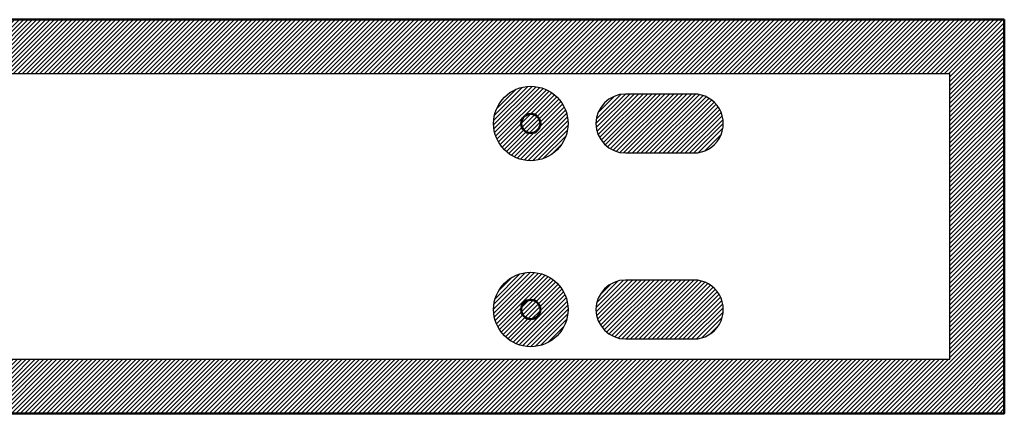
# Model space of a CAD drawing. Header units: millimetres. Extents: x 0 to 2440, y -127 to 0.
# Tile 6 of 6: x 2123 to 2440, y -127 to 0. Entities that reach past the tile are written whole.
import ezdxf

# ---------------------------------------------------------------- set-up
doc = ezdxf.new("R2010")
doc.units = ezdxf.units.MM
for name, color, linetype, true_color in [('SkLO BORDER OF DRILLING AREA', 96, 'Continuous', 0x007f00), ('SkLO CANOPY OUTLINE', 192, 'Continuous', 0x7d26cd), ('SkLO MOUNTING HOLES', 192, 'Continuous', 0x7d26cd), ('SkLO NO DRILLING AREA', 12, 'Continuous', 0xc80000)]:
    doc.layers.add(name, color=color, linetype=linetype, true_color=true_color)
pattern_1 = [(45, (5119.4337, 1062), (-0.70710678, 0.70710678), [])]

msp = doc.modelspace()

# ---------------------------------------------------------------- hatches: boundary and pattern name
at = {"layer": 'SkLO NO DRILLING AREA'}
h = msp.add_hatch(dxfattribs=at)
h.set_pattern_fill('Hatch1', color=256, scale=8, angle=45, style=0, pattern_type=2)
h.set_pattern_definition(pattern_1)
h.paths.add_polyline_path([(2440, 0), (1220, 0), (1220, -127), (2440, -127)], flags=0)
h.paths.add_polyline_path([(2422.5, -17.5), (1226, -17.5), (1226, -109.5), (2422.5, -109.5)], flags=0)
h = msp.add_hatch(dxfattribs=at)
h.set_pattern_fill('Hatch1', color=256, scale=8, angle=45, style=0, pattern_type=2)
h.set_pattern_definition(pattern_1)
h.paths.add_polyline_path([(2275.5, -33.5), (2275.5, -33.37), (2275.5, -33.23), (2275.51, -33.1), (2275.51, -32.97), (2275.52, -32.83), (2275.53, -32.69), (2275.54, -32.56), (2275.55, -32.42), (2275.56, -32.28), (2275.58, -32.15), (2275.59, -32.01), (2275.61, -31.87), (2275.63, -31.73), (2275.65, -31.59), (2275.68, -31.46), (2275.7, -31.32), (2275.73, -31.18), (2275.76, -31.04), (2275.79, -30.9), (2275.82, -30.76), (2275.85, -30.62), (2275.89, -30.48), (2275.92, -30.34), (2275.96, -30.2), (2276, -30.06), (2276.05, -29.92), (2276.09, -29.78), (2276.14, -29.64), (2276.19, -29.5), (2276.24, -29.36), (2276.29, -29.22), (2276.34, -29.08), (2276.4, -28.94), (2276.46, -28.81), (2276.52, -28.67), (2276.58, -28.53), (2276.64, -28.4), (2276.7, -28.26), (2276.77, -28.12), (2276.84, -27.99), (2276.91, -27.85), (2276.98, -27.72), (2277.06, -27.59), (2277.13, -27.45), (2277.21, -27.32), (2277.29, -27.19), (2277.37, -27.06), (2277.46, -26.93), (2277.54, -26.81), (2277.63, -26.68), (2277.72, -26.55), (2277.81, -26.43), (2277.9, -26.3), (2277.99, -26.18), (2278.09, -26.06), (2278.18, -25.94), (2278.28, -25.82), (2278.38, -25.7), (2278.48, -25.58), (2278.59, -25.47), (2278.69, -25.35), (2278.8, -25.24), (2278.91, -25.13), (2279.01, -25.01), (2279.13, -24.91), (2279.24, -24.8), (2279.35, -24.69), (2279.47, -24.59), (2279.58, -24.48), (2279.7, -24.38), (2279.82, -24.28), (2279.94, -24.18), (2280.06, -24.09), (2280.18, -23.99), (2280.3, -23.9), (2280.43, -23.81), (2280.55, -23.72), (2280.68, -23.63), (2280.81, -23.54), (2280.93, -23.46), (2281.06, -23.37), (2281.19, -23.29), (2281.32, -23.21), (2281.45, -23.13), (2281.59, -23.06), (2281.72, -22.98), (2281.85, -22.91), (2281.99, -22.84), (2282.12, -22.77), (2282.26, -22.7), (2282.4, -22.64), (2282.53, -22.58), (2282.67, -22.52), (2282.81, -22.46), (2282.94, -22.4), (2283.08, -22.34), (2283.22, -22.29), (2283.36, -22.24), (2283.5, -22.19), (2283.64, -22.14), (2283.78, -22.09), (2283.92, -22.05), (2284.06, -22), (2284.2, -21.96), (2284.34, -21.92), (2284.48, -21.89), (2284.62, -21.85), (2284.76, -21.82), (2284.9, -21.79), (2285.04, -21.76), (2285.18, -21.73), (2285.32, -21.7), (2285.46, -21.68), (2285.59, -21.65), (2285.73, -21.63), (2285.87, -21.61), (2286.01, -21.59), (2286.15, -21.58), (2286.28, -21.56), (2286.42, -21.55), (2286.56, -21.54), (2286.69, -21.53), (2286.83, -21.52), (2286.97, -21.51), (2287.1, -21.51), (2287.23, -21.5), (2287.37, -21.5), (2287.5, -21.5), (2287.63, -21.5), (2287.77, -21.5), (2287.9, -21.51), (2288.03, -21.51), (2288.17, -21.52), (2288.31, -21.53), (2288.44, -21.54), (2288.58, -21.55), (2288.72, -21.56), (2288.85, -21.58), (2288.99, -21.59), (2289.13, -21.61), (2289.27, -21.63), (2289.41, -21.65), (2289.54, -21.68), (2289.68, -21.7), (2289.82, -21.73), (2289.96, -21.76), (2290.1, -21.79), (2290.24, -21.82), (2290.38, -21.85), (2290.52, -21.89), (2290.66, -21.92), (2290.8, -21.96), (2290.94, -22), (2291.08, -22.05), (2291.22, -22.09), (2291.36, -22.14), (2291.5, -22.19), (2291.64, -22.24), (2291.78, -22.29), (2291.92, -22.34), (2292.06, -22.4), (2292.19, -22.46), (2292.33, -22.52), (2292.47, -22.58), (2292.6, -22.64), (2292.74, -22.7), (2292.88, -22.77), (2293.01, -22.84), (2293.15, -22.91), (2293.28, -22.98), (2293.41, -23.06), (2293.55, -23.13), (2293.68, -23.21), (2293.81, -23.29), (2293.94, -23.37), (2294.07, -23.46), (2294.19, -23.54), (2294.32, -23.63), (2294.45, -23.72), (2294.57, -23.81), (2294.7, -23.9), (2294.82, -23.99), (2294.94, -24.09), (2295.06, -24.18), (2295.18, -24.28), (2295.3, -24.38), (2295.42, -24.48), (2295.53, -24.59), (2295.65, -24.69), (2295.76, -24.8), (2295.87, -24.91), (2295.99, -25.01), (2296.09, -25.13), (2296.2, -25.24), (2296.31, -25.35), (2296.41, -25.47), (2296.52, -25.58), (2296.62, -25.7), (2296.72, -25.82), (2296.82, -25.94), (2296.91, -26.06), (2297.01, -26.18), (2297.1, -26.3), (2297.19, -26.43), (2297.28, -26.55), (2297.37, -26.68), (2297.46, -26.81), (2297.54, -26.93), (2297.63, -27.06), (2297.71, -27.19), (2297.79, -27.32), (2297.87, -27.45), (2297.94, -27.59), (2298.02, -27.72), (2298.09, -27.85), (2298.16, -27.99), (2298.23, -28.12), (2298.3, -28.26), (2298.36, -28.4), (2298.42, -28.53), (2298.48, -28.67), (2298.54, -28.81), (2298.6, -28.94), (2298.66, -29.08), (2298.71, -29.22), (2298.76, -29.36), (2298.81, -29.5), (2298.86, -29.64), (2298.91, -29.78), (2298.95, -29.92), (2299, -30.06), (2299.04, -30.2), (2299.08, -30.34), (2299.11, -30.48), (2299.15, -30.62), (2299.18, -30.76), (2299.21, -30.9), (2299.24, -31.04), (2299.27, -31.18), (2299.3, -31.32), (2299.32, -31.46), (2299.35, -31.59), (2299.37, -31.73), (2299.39, -31.87), (2299.41, -32.01), (2299.42, -32.15), (2299.44, -32.28), (2299.45, -32.42), (2299.46, -32.56), (2299.47, -32.69), (2299.48, -32.83), (2299.49, -32.97), (2299.49, -33.1), (2299.5, -33.23), (2299.5, -33.37), (2299.5, -33.5), (2299.5, -33.63), (2299.5, -33.77), (2299.49, -33.9), (2299.49, -34.03), (2299.48, -34.17), (2299.47, -34.31), (2299.46, -34.44), (2299.45, -34.58), (2299.44, -34.72), (2299.42, -34.85), (2299.41, -34.99), (2299.39, -35.13), (2299.37, -35.27), (2299.35, -35.41), (2299.32, -35.54), (2299.3, -35.68), (2299.27, -35.82), (2299.24, -35.96), (2299.21, -36.1), (2299.18, -36.24), (2299.15, -36.38), (2299.11, -36.52), (2299.08, -36.66), (2299.04, -36.8), (2299, -36.94), (2298.95, -37.08), (2298.91, -37.22), (2298.86, -37.36), (2298.81, -37.5), (2298.76, -37.64), (2298.71, -37.78), (2298.66, -37.92), (2298.6, -38.06), (2298.54, -38.19), (2298.48, -38.33), (2298.42, -38.47), (2298.36, -38.6), (2298.3, -38.74), (2298.23, -38.88), (2298.16, -39.01), (2298.09, -39.15), (2298.02, -39.28), (2297.94, -39.41), (2297.87, -39.55), (2297.79, -39.68), (2297.71, -39.81), (2297.63, -39.94), (2297.54, -40.07), (2297.46, -40.19), (2297.37, -40.32), (2297.28, -40.45), (2297.19, -40.57), (2297.1, -40.7), (2297.01, -40.82), (2296.91, -40.94), (2296.82, -41.06), (2296.72, -41.18), (2296.62, -41.3), (2296.52, -41.42), (2296.41, -41.53), (2296.31, -41.65), (2296.2, -41.76), (2296.09, -41.87), (2295.99, -41.99), (2295.87, -42.09), (2295.76, -42.2), (2295.65, -42.31), (2295.53, -42.41), (2295.42, -42.52), (2295.3, -42.62), (2295.18, -42.72), (2295.06, -42.82), (2294.94, -42.91), (2294.82, -43.01), (2294.7, -43.1), (2294.57, -43.19), (2294.45, -43.28), (2294.32, -43.37), (2294.19, -43.46), (2294.07, -43.54), (2293.94, -43.63), (2293.81, -43.71), (2293.68, -43.79), (2293.55, -43.87), (2293.41, -43.94), (2293.28, -44.02), (2293.15, -44.09), (2293.01, -44.16), (2292.88, -44.23), (2292.74, -44.3), (2292.6, -44.36), (2292.47, -44.42), (2292.33, -44.48), (2292.19, -44.54), (2292.06, -44.6), (2291.92, -44.66), (2291.78, -44.71), (2291.64, -44.76), (2291.5, -44.81), (2291.36, -44.86), (2291.22, -44.91), (2291.08, -44.95), (2290.94, -45), (2290.8, -45.04), (2290.66, -45.08), (2290.52, -45.11), (2290.38, -45.15), (2290.24, -45.18), (2290.1, -45.21), (2289.96, -45.24), (2289.82, -45.27), (2289.68, -45.3), (2289.54, -45.32), (2289.41, -45.35), (2289.27, -45.37), (2289.13, -45.39), (2288.99, -45.41), (2288.85, -45.42), (2288.72, -45.44), (2288.58, -45.45), (2288.44, -45.46), (2288.31, -45.47), (2288.17, -45.48), (2288.03, -45.49), (2287.9, -45.49), (2287.77, -45.5), (2287.63, -45.5), (2287.5, -45.5), (2287.37, -45.5), (2287.23, -45.5), (2287.1, -45.49), (2286.97, -45.49), (2286.83, -45.48), (2286.69, -45.47), (2286.56, -45.46), (2286.42, -45.45), (2286.28, -45.44), (2286.15, -45.42), (2286.01, -45.41), (2285.87, -45.39), (2285.73, -45.37), (2285.59, -45.35), (2285.46, -45.32), (2285.32, -45.3), (2285.18, -45.27), (2285.04, -45.24), (2284.9, -45.21), (2284.76, -45.18), (2284.62, -45.15), (2284.48, -45.11), (2284.34, -45.08), (2284.2, -45.04), (2284.06, -45), (2283.92, -44.95), (2283.78, -44.91), (2283.64, -44.86), (2283.5, -44.81), (2283.36, -44.76), (2283.22, -44.71), (2283.08, -44.66), (2282.94, -44.6), (2282.81, -44.54), (2282.67, -44.48), (2282.53, -44.42), (2282.4, -44.36), (2282.26, -44.3), (2282.12, -44.23), (2281.99, -44.16), (2281.85, -44.09), (2281.72, -44.02), (2281.59, -43.94), (2281.45, -43.87), (2281.32, -43.79), (2281.19, -43.71), (2281.06, -43.63), (2280.93, -43.54), (2280.81, -43.46), (2280.68, -43.37), (2280.55, -43.28), (2280.43, -43.19), (2280.3, -43.1), (2280.18, -43.01), (2280.06, -42.91), (2279.94, -42.82), (2279.82, -42.72), (2279.7, -42.62), (2279.58, -42.52), (2279.47, -42.41), (2279.35, -42.31), (2279.24, -42.2), (2279.13, -42.09), (2279.01, -41.99), (2278.91, -41.87), (2278.8, -41.76), (2278.69, -41.65), (2278.59, -41.53), (2278.48, -41.42), (2278.38, -41.3), (2278.28, -41.18), (2278.18, -41.06), (2278.09, -40.94), (2277.99, -40.82), (2277.9, -40.7), (2277.81, -40.57), (2277.72, -40.45), (2277.63, -40.32), (2277.54, -40.19), (2277.46, -40.07), (2277.37, -39.94), (2277.29, -39.81), (2277.21, -39.68), (2277.13, -39.55), (2277.06, -39.41), (2276.98, -39.28), (2276.91, -39.15), (2276.84, -39.01), (2276.77, -38.88), (2276.7, -38.74), (2276.64, -38.6), (2276.58, -38.47), (2276.52, -38.33), (2276.46, -38.19), (2276.4, -38.06), (2276.34, -37.92), (2276.29, -37.78), (2276.24, -37.64), (2276.19, -37.5), (2276.14, -37.36), (2276.09, -37.22), (2276.05, -37.08), (2276, -36.94), (2275.96, -36.8), (2275.92, -36.66), (2275.89, -36.52), (2275.85, -36.38), (2275.82, -36.24), (2275.79, -36.1), (2275.76, -35.96), (2275.73, -35.82), (2275.7, -35.68), (2275.68, -35.54), (2275.65, -35.41), (2275.63, -35.27), (2275.61, -35.13), (2275.59, -34.99), (2275.58, -34.85), (2275.56, -34.72), (2275.55, -34.58), (2275.54, -34.44), (2275.53, -34.31), (2275.52, -34.17), (2275.51, -34.03), (2275.51, -33.9), (2275.5, -33.77), (2275.5, -33.63)], flags=0)
h = msp.add_hatch(dxfattribs=at)
h.set_pattern_fill('Hatch1', color=256, scale=8, angle=45, style=0, pattern_type=2)
h.set_pattern_definition(pattern_1)
h.paths.add_polyline_path([(2340, -24), (2318, -24), (2317.89, -24), (2317.77, -24), (2317.66, -24.01), (2317.54, -24.01), (2317.43, -24.02), (2317.31, -24.02), (2317.2, -24.03), (2317.08, -24.04), (2316.97, -24.06), (2316.85, -24.07), (2316.74, -24.08), (2316.62, -24.1), (2316.51, -24.12), (2316.39, -24.14), (2316.28, -24.16), (2316.16, -24.18), (2316.05, -24.2), (2315.94, -24.23), (2315.82, -24.25), (2315.71, -24.28), (2315.59, -24.31), (2315.48, -24.34), (2315.37, -24.37), (2315.25, -24.41), (2315.14, -24.44), (2315.03, -24.48), (2314.92, -24.51), (2314.81, -24.55), (2314.69, -24.59), (2314.58, -24.64), (2314.47, -24.68), (2314.36, -24.72), (2314.26, -24.77), (2314.15, -24.82), (2314.04, -24.86), (2313.93, -24.91), (2313.83, -24.97), (2313.72, -25.02), (2313.62, -25.07), (2313.51, -25.13), (2313.41, -25.18), (2313.31, -25.24), (2313.2, -25.3), (2313.1, -25.36), (2313, -25.42), (2312.9, -25.48), (2312.8, -25.55), (2312.71, -25.61), (2312.61, -25.68), (2312.51, -25.74), (2312.42, -25.81), (2312.33, -25.88), (2312.23, -25.95), (2312.14, -26.02), (2312.05, -26.09), (2311.96, -26.17), (2311.87, -26.24), (2311.78, -26.32), (2311.7, -26.39), (2311.61, -26.47), (2311.53, -26.55), (2311.45, -26.62), (2311.36, -26.7), (2311.28, -26.78), (2311.2, -26.86), (2311.12, -26.95), (2311.05, -27.03), (2310.97, -27.11), (2310.89, -27.2), (2310.82, -27.28), (2310.74, -27.37), (2310.67, -27.46), (2310.59, -27.55), (2310.52, -27.64), (2310.45, -27.73), (2310.38, -27.83), (2310.31, -27.92), (2310.24, -28.01), (2310.18, -28.11), (2310.11, -28.21), (2310.05, -28.3), (2309.98, -28.4), (2309.92, -28.5), (2309.86, -28.6), (2309.8, -28.7), (2309.74, -28.81), (2309.68, -28.91), (2309.63, -29.01), (2309.57, -29.12), (2309.52, -29.22), (2309.47, -29.33), (2309.41, -29.43), (2309.36, -29.54), (2309.32, -29.65), (2309.27, -29.76), (2309.22, -29.86), (2309.18, -29.97), (2309.14, -30.08), (2309.09, -30.19), (2309.05, -30.31), (2309.01, -30.42), (2308.98, -30.53), (2308.94, -30.64), (2308.91, -30.75), (2308.87, -30.87), (2308.84, -30.98), (2308.81, -31.09), (2308.78, -31.21), (2308.75, -31.32), (2308.73, -31.44), (2308.7, -31.55), (2308.68, -31.66), (2308.66, -31.78), (2308.64, -31.89), (2308.62, -32.01), (2308.6, -32.12), (2308.58, -32.24), (2308.57, -32.35), (2308.56, -32.47), (2308.54, -32.58), (2308.53, -32.7), (2308.52, -32.81), (2308.52, -32.93), (2308.51, -33.04), (2308.51, -33.16), (2308.5, -33.27), (2308.5, -33.39), (2308.5, -33.5), (2308.5, -33.61), (2308.5, -33.73), (2308.51, -33.84), (2308.51, -33.96), (2308.52, -34.07), (2308.52, -34.19), (2308.53, -34.3), (2308.54, -34.42), (2308.56, -34.53), (2308.57, -34.65), (2308.58, -34.76), (2308.6, -34.88), (2308.62, -34.99), (2308.64, -35.11), (2308.66, -35.22), (2308.68, -35.34), (2308.7, -35.45), (2308.73, -35.56), (2308.75, -35.68), (2308.78, -35.79), (2308.81, -35.91), (2308.84, -36.02), (2308.87, -36.13), (2308.91, -36.25), (2308.94, -36.36), (2308.98, -36.47), (2309.01, -36.58), (2309.05, -36.69), (2309.09, -36.81), (2309.14, -36.92), (2309.18, -37.03), (2309.22, -37.14), (2309.27, -37.24), (2309.32, -37.35), (2309.36, -37.46), (2309.41, -37.57), (2309.47, -37.67), (2309.52, -37.78), (2309.57, -37.88), (2309.63, -37.99), (2309.68, -38.09), (2309.74, -38.19), (2309.8, -38.3), (2309.86, -38.4), (2309.92, -38.5), (2309.98, -38.6), (2310.05, -38.7), (2310.11, -38.79), (2310.18, -38.89), (2310.24, -38.99), (2310.31, -39.08), (2310.38, -39.17), (2310.45, -39.27), (2310.52, -39.36), (2310.59, -39.45), (2310.67, -39.54), (2310.74, -39.63), (2310.82, -39.72), (2310.89, -39.8), (2310.97, -39.89), (2311.05, -39.97), (2311.12, -40.05), (2311.2, -40.14), (2311.28, -40.22), (2311.36, -40.3), (2311.45, -40.38), (2311.53, -40.45), (2311.61, -40.53), (2311.7, -40.61), (2311.78, -40.68), (2311.87, -40.76), (2311.96, -40.83), (2312.05, -40.91), (2312.14, -40.98), (2312.23, -41.05), (2312.33, -41.12), (2312.42, -41.19), (2312.51, -41.26), (2312.61, -41.32), (2312.71, -41.39), (2312.8, -41.45), (2312.9, -41.52), (2313, -41.58), (2313.1, -41.64), (2313.2, -41.7), (2313.31, -41.76), (2313.41, -41.82), (2313.51, -41.87), (2313.62, -41.93), (2313.72, -41.98), (2313.83, -42.03), (2313.93, -42.09), (2314.04, -42.14), (2314.15, -42.18), (2314.26, -42.23), (2314.36, -42.28), (2314.47, -42.32), (2314.58, -42.36), (2314.69, -42.41), (2314.81, -42.45), (2314.92, -42.49), (2315.03, -42.52), (2315.14, -42.56), (2315.25, -42.59), (2315.37, -42.63), (2315.48, -42.66), (2315.59, -42.69), (2315.71, -42.72), (2315.82, -42.75), (2315.94, -42.77), (2316.05, -42.8), (2316.16, -42.82), (2316.28, -42.84), (2316.39, -42.86), (2316.51, -42.88), (2316.62, -42.9), (2316.74, -42.92), (2316.85, -42.93), (2316.97, -42.94), (2317.08, -42.96), (2317.2, -42.97), (2317.31, -42.98), (2317.43, -42.98), (2317.54, -42.99), (2317.66, -42.99), (2317.77, -43), (2317.89, -43), (2318, -43), (2340, -43), (2340.11, -43), (2340.23, -43), (2340.34, -42.99), (2340.46, -42.99), (2340.57, -42.98), (2340.69, -42.98), (2340.8, -42.97), (2340.92, -42.96), (2341.03, -42.94), (2341.15, -42.93), (2341.26, -42.92), (2341.38, -42.9), (2341.49, -42.88), (2341.61, -42.86), (2341.72, -42.84), (2341.84, -42.82), (2341.95, -42.8), (2342.06, -42.77), (2342.18, -42.75), (2342.29, -42.72), (2342.41, -42.69), (2342.52, -42.66), (2342.63, -42.63), (2342.75, -42.59), (2342.86, -42.56), (2342.97, -42.52), (2343.08, -42.49), (2343.19, -42.45), (2343.31, -42.41), (2343.42, -42.36), (2343.53, -42.32), (2343.64, -42.28), (2343.74, -42.23), (2343.85, -42.18), (2343.96, -42.14), (2344.07, -42.09), (2344.17, -42.03), (2344.28, -41.98), (2344.38, -41.93), (2344.49, -41.87), (2344.59, -41.82), (2344.69, -41.76), (2344.8, -41.7), (2344.9, -41.64), (2345, -41.58), (2345.1, -41.52), (2345.2, -41.45), (2345.29, -41.39), (2345.39, -41.32), (2345.49, -41.26), (2345.58, -41.19), (2345.67, -41.12), (2345.77, -41.05), (2345.86, -40.98), (2345.95, -40.91), (2346.04, -40.83), (2346.13, -40.76), (2346.22, -40.68), (2346.3, -40.61), (2346.39, -40.53), (2346.47, -40.45), (2346.55, -40.38), (2346.64, -40.3), (2346.72, -40.22), (2346.8, -40.14), (2346.88, -40.05), (2346.95, -39.97), (2347.03, -39.89), (2347.11, -39.8), (2347.18, -39.72), (2347.26, -39.63), (2347.33, -39.54), (2347.41, -39.45), (2347.48, -39.36), (2347.55, -39.27), (2347.62, -39.17), (2347.69, -39.08), (2347.76, -38.99), (2347.82, -38.89), (2347.89, -38.79), (2347.95, -38.7), (2348.02, -38.6), (2348.08, -38.5), (2348.14, -38.4), (2348.2, -38.3), (2348.26, -38.19), (2348.32, -38.09), (2348.37, -37.99), (2348.43, -37.88), (2348.48, -37.78), (2348.53, -37.67), (2348.59, -37.57), (2348.64, -37.46), (2348.68, -37.35), (2348.73, -37.24), (2348.78, -37.14), (2348.82, -37.03), (2348.86, -36.92), (2348.91, -36.81), (2348.95, -36.69), (2348.99, -36.58), (2349.02, -36.47), (2349.06, -36.36), (2349.09, -36.25), (2349.13, -36.13), (2349.16, -36.02), (2349.19, -35.91), (2349.22, -35.79), (2349.25, -35.68), (2349.27, -35.56), (2349.3, -35.45), (2349.32, -35.34), (2349.34, -35.22), (2349.36, -35.11), (2349.38, -34.99), (2349.4, -34.88), (2349.42, -34.76), (2349.43, -34.65), (2349.44, -34.53), (2349.46, -34.42), (2349.47, -34.3), (2349.48, -34.19), (2349.48, -34.07), (2349.49, -33.96), (2349.49, -33.84), (2349.5, -33.73), (2349.5, -33.61), (2349.5, -33.5), (2349.5, -33.39), (2349.5, -33.27), (2349.49, -33.16), (2349.49, -33.04), (2349.48, -32.93), (2349.48, -32.81), (2349.47, -32.7), (2349.46, -32.58), (2349.44, -32.47), (2349.43, -32.35), (2349.42, -32.24), (2349.4, -32.12), (2349.38, -32.01), (2349.36, -31.89), (2349.34, -31.78), (2349.32, -31.66), (2349.3, -31.55), (2349.27, -31.44), (2349.25, -31.32), (2349.22, -31.21), (2349.19, -31.09), (2349.16, -30.98), (2349.13, -30.87), (2349.09, -30.75), (2349.06, -30.64), (2349.02, -30.53), (2348.99, -30.42), (2348.95, -30.31), (2348.91, -30.19), (2348.86, -30.08), (2348.82, -29.97), (2348.78, -29.86), (2348.73, -29.76), (2348.68, -29.65), (2348.64, -29.54), (2348.59, -29.43), (2348.53, -29.33), (2348.48, -29.22), (2348.43, -29.12), (2348.37, -29.01), (2348.32, -28.91), (2348.26, -28.81), (2348.2, -28.7), (2348.14, -28.6), (2348.08, -28.5), (2348.02, -28.4), (2347.95, -28.3), (2347.89, -28.21), (2347.82, -28.11), (2347.76, -28.01), (2347.69, -27.92), (2347.62, -27.83), (2347.55, -27.73), (2347.48, -27.64), (2347.41, -27.55), (2347.33, -27.46), (2347.26, -27.37), (2347.18, -27.28), (2347.11, -27.2), (2347.03, -27.11), (2346.95, -27.03), (2346.88, -26.95), (2346.8, -26.86), (2346.72, -26.78), (2346.64, -26.7), (2346.55, -26.62), (2346.47, -26.55), (2346.39, -26.47), (2346.3, -26.39), (2346.22, -26.32), (2346.13, -26.24), (2346.04, -26.17), (2345.95, -26.09), (2345.86, -26.02), (2345.77, -25.95), (2345.67, -25.88), (2345.58, -25.81), (2345.49, -25.74), (2345.39, -25.68), (2345.29, -25.61), (2345.2, -25.55), (2345.1, -25.48), (2345, -25.42), (2344.9, -25.36), (2344.8, -25.3), (2344.69, -25.24), (2344.59, -25.18), (2344.49, -25.13), (2344.38, -25.07), (2344.28, -25.02), (2344.17, -24.97), (2344.07, -24.91), (2343.96, -24.86), (2343.85, -24.82), (2343.74, -24.77), (2343.64, -24.72), (2343.53, -24.68), (2343.42, -24.64), (2343.31, -24.59), (2343.19, -24.55), (2343.08, -24.51), (2342.97, -24.48), (2342.86, -24.44), (2342.75, -24.41), (2342.63, -24.37), (2342.52, -24.34), (2342.41, -24.31), (2342.29, -24.28), (2342.18, -24.25), (2342.06, -24.23), (2341.95, -24.2), (2341.84, -24.18), (2341.72, -24.16), (2341.61, -24.14), (2341.49, -24.12), (2341.38, -24.1), (2341.26, -24.08), (2341.15, -24.07), (2341.03, -24.06), (2340.92, -24.04), (2340.8, -24.03), (2340.69, -24.02), (2340.57, -24.02), (2340.46, -24.01), (2340.34, -24.01), (2340.23, -24), (2340.11, -24)], flags=0)
h = msp.add_hatch(dxfattribs=at)
h.set_pattern_fill('Hatch1', color=256, scale=8, angle=45, style=0, pattern_type=2)
h.set_pattern_definition(pattern_1)
h.paths.add_polyline_path([(2275.5, -93.5), (2275.5, -93.37), (2275.5, -93.23), (2275.51, -93.1), (2275.51, -92.97), (2275.52, -92.83), (2275.53, -92.69), (2275.54, -92.56), (2275.55, -92.42), (2275.56, -92.28), (2275.58, -92.15), (2275.59, -92.01), (2275.61, -91.87), (2275.63, -91.73), (2275.65, -91.59), (2275.68, -91.46), (2275.7, -91.32), (2275.73, -91.18), (2275.76, -91.04), (2275.79, -90.9), (2275.82, -90.76), (2275.85, -90.62), (2275.89, -90.48), (2275.92, -90.34), (2275.96, -90.2), (2276, -90.06), (2276.05, -89.92), (2276.09, -89.78), (2276.14, -89.64), (2276.19, -89.5), (2276.24, -89.36), (2276.29, -89.22), (2276.34, -89.08), (2276.4, -88.94), (2276.46, -88.81), (2276.52, -88.67), (2276.58, -88.53), (2276.64, -88.4), (2276.7, -88.26), (2276.77, -88.12), (2276.84, -87.99), (2276.91, -87.85), (2276.98, -87.72), (2277.06, -87.59), (2277.13, -87.45), (2277.21, -87.32), (2277.29, -87.19), (2277.37, -87.06), (2277.46, -86.93), (2277.54, -86.81), (2277.63, -86.68), (2277.72, -86.55), (2277.81, -86.43), (2277.9, -86.3), (2277.99, -86.18), (2278.09, -86.06), (2278.18, -85.94), (2278.28, -85.82), (2278.38, -85.7), (2278.48, -85.58), (2278.59, -85.47), (2278.69, -85.35), (2278.8, -85.24), (2278.91, -85.13), (2279.01, -85.01), (2279.13, -84.91), (2279.24, -84.8), (2279.35, -84.69), (2279.47, -84.59), (2279.58, -84.48), (2279.7, -84.38), (2279.82, -84.28), (2279.94, -84.18), (2280.06, -84.09), (2280.18, -83.99), (2280.3, -83.9), (2280.43, -83.81), (2280.55, -83.72), (2280.68, -83.63), (2280.81, -83.54), (2280.93, -83.46), (2281.06, -83.37), (2281.19, -83.29), (2281.32, -83.21), (2281.45, -83.13), (2281.59, -83.06), (2281.72, -82.98), (2281.85, -82.91), (2281.99, -82.84), (2282.12, -82.77), (2282.26, -82.7), (2282.4, -82.64), (2282.53, -82.58), (2282.67, -82.52), (2282.81, -82.46), (2282.94, -82.4), (2283.08, -82.34), (2283.22, -82.29), (2283.36, -82.24), (2283.5, -82.19), (2283.64, -82.14), (2283.78, -82.09), (2283.92, -82.05), (2284.06, -82), (2284.2, -81.96), (2284.34, -81.92), (2284.48, -81.89), (2284.62, -81.85), (2284.76, -81.82), (2284.9, -81.79), (2285.04, -81.76), (2285.18, -81.73), (2285.32, -81.7), (2285.46, -81.68), (2285.59, -81.65), (2285.73, -81.63), (2285.87, -81.61), (2286.01, -81.59), (2286.15, -81.58), (2286.28, -81.56), (2286.42, -81.55), (2286.56, -81.54), (2286.69, -81.53), (2286.83, -81.52), (2286.97, -81.51), (2287.1, -81.51), (2287.23, -81.5), (2287.37, -81.5), (2287.5, -81.5), (2287.63, -81.5), (2287.77, -81.5), (2287.9, -81.51), (2288.03, -81.51), (2288.17, -81.52), (2288.31, -81.53), (2288.44, -81.54), (2288.58, -81.55), (2288.72, -81.56), (2288.85, -81.58), (2288.99, -81.59), (2289.13, -81.61), (2289.27, -81.63), (2289.41, -81.65), (2289.54, -81.68), (2289.68, -81.7), (2289.82, -81.73), (2289.96, -81.76), (2290.1, -81.79), (2290.24, -81.82), (2290.38, -81.85), (2290.52, -81.89), (2290.66, -81.92), (2290.8, -81.96), (2290.94, -82), (2291.08, -82.05), (2291.22, -82.09), (2291.36, -82.14), (2291.5, -82.19), (2291.64, -82.24), (2291.78, -82.29), (2291.92, -82.34), (2292.06, -82.4), (2292.19, -82.46), (2292.33, -82.52), (2292.47, -82.58), (2292.6, -82.64), (2292.74, -82.7), (2292.88, -82.77), (2293.01, -82.84), (2293.15, -82.91), (2293.28, -82.98), (2293.41, -83.06), (2293.55, -83.13), (2293.68, -83.21), (2293.81, -83.29), (2293.94, -83.37), (2294.07, -83.46), (2294.19, -83.54), (2294.32, -83.63), (2294.45, -83.72), (2294.57, -83.81), (2294.7, -83.9), (2294.82, -83.99), (2294.94, -84.09), (2295.06, -84.18), (2295.18, -84.28), (2295.3, -84.38), (2295.42, -84.48), (2295.53, -84.59), (2295.65, -84.69), (2295.76, -84.8), (2295.87, -84.91), (2295.99, -85.01), (2296.09, -85.13), (2296.2, -85.24), (2296.31, -85.35), (2296.41, -85.47), (2296.52, -85.58), (2296.62, -85.7), (2296.72, -85.82), (2296.82, -85.94), (2296.91, -86.06), (2297.01, -86.18), (2297.1, -86.3), (2297.19, -86.43), (2297.28, -86.55), (2297.37, -86.68), (2297.46, -86.81), (2297.54, -86.93), (2297.63, -87.06), (2297.71, -87.19), (2297.79, -87.32), (2297.87, -87.45), (2297.94, -87.59), (2298.02, -87.72), (2298.09, -87.85), (2298.16, -87.99), (2298.23, -88.12), (2298.3, -88.26), (2298.36, -88.4), (2298.42, -88.53), (2298.48, -88.67), (2298.54, -88.81), (2298.6, -88.94), (2298.66, -89.08), (2298.71, -89.22), (2298.76, -89.36), (2298.81, -89.5), (2298.86, -89.64), (2298.91, -89.78), (2298.95, -89.92), (2299, -90.06), (2299.04, -90.2), (2299.08, -90.34), (2299.11, -90.48), (2299.15, -90.62), (2299.18, -90.76), (2299.21, -90.9), (2299.24, -91.04), (2299.27, -91.18), (2299.3, -91.32), (2299.32, -91.46), (2299.35, -91.59), (2299.37, -91.73), (2299.39, -91.87), (2299.41, -92.01), (2299.42, -92.15), (2299.44, -92.28), (2299.45, -92.42), (2299.46, -92.56), (2299.47, -92.69), (2299.48, -92.83), (2299.49, -92.97), (2299.49, -93.1), (2299.5, -93.23), (2299.5, -93.37), (2299.5, -93.5), (2299.5, -93.63), (2299.5, -93.77), (2299.49, -93.9), (2299.49, -94.03), (2299.48, -94.17), (2299.47, -94.31), (2299.46, -94.44), (2299.45, -94.58), (2299.44, -94.72), (2299.42, -94.85), (2299.41, -94.99), (2299.39, -95.13), (2299.37, -95.27), (2299.35, -95.41), (2299.32, -95.54), (2299.3, -95.68), (2299.27, -95.82), (2299.24, -95.96), (2299.21, -96.1), (2299.18, -96.24), (2299.15, -96.38), (2299.11, -96.52), (2299.08, -96.66), (2299.04, -96.8), (2299, -96.94), (2298.95, -97.08), (2298.91, -97.22), (2298.86, -97.36), (2298.81, -97.5), (2298.76, -97.64), (2298.71, -97.78), (2298.66, -97.92), (2298.6, -98.06), (2298.54, -98.19), (2298.48, -98.33), (2298.42, -98.47), (2298.36, -98.6), (2298.3, -98.74), (2298.23, -98.88), (2298.16, -99.01), (2298.09, -99.15), (2298.02, -99.28), (2297.94, -99.41), (2297.87, -99.55), (2297.79, -99.68), (2297.71, -99.81), (2297.63, -99.94), (2297.54, -100.07), (2297.46, -100.19), (2297.37, -100.32), (2297.28, -100.45), (2297.19, -100.57), (2297.1, -100.7), (2297.01, -100.82), (2296.91, -100.94), (2296.82, -101.06), (2296.72, -101.18), (2296.62, -101.3), (2296.52, -101.42), (2296.41, -101.53), (2296.31, -101.65), (2296.2, -101.76), (2296.09, -101.87), (2295.99, -101.99), (2295.87, -102.09), (2295.76, -102.2), (2295.65, -102.31), (2295.53, -102.41), (2295.42, -102.52), (2295.3, -102.62), (2295.18, -102.72), (2295.06, -102.82), (2294.94, -102.91), (2294.82, -103.01), (2294.7, -103.1), (2294.57, -103.19), (2294.45, -103.28), (2294.32, -103.37), (2294.19, -103.46), (2294.07, -103.54), (2293.94, -103.63), (2293.81, -103.71), (2293.68, -103.79), (2293.55, -103.87), (2293.41, -103.94), (2293.28, -104.02), (2293.15, -104.09), (2293.01, -104.16), (2292.88, -104.23), (2292.74, -104.3), (2292.6, -104.36), (2292.47, -104.42), (2292.33, -104.48), (2292.19, -104.54), (2292.06, -104.6), (2291.92, -104.66), (2291.78, -104.71), (2291.64, -104.76), (2291.5, -104.81), (2291.36, -104.86), (2291.22, -104.91), (2291.08, -104.95), (2290.94, -105), (2290.8, -105.04), (2290.66, -105.08), (2290.52, -105.11), (2290.38, -105.15), (2290.24, -105.18), (2290.1, -105.21), (2289.96, -105.24), (2289.82, -105.27), (2289.68, -105.3), (2289.54, -105.32), (2289.41, -105.35), (2289.27, -105.37), (2289.13, -105.39), (2288.99, -105.41), (2288.85, -105.42), (2288.72, -105.44), (2288.58, -105.45), (2288.44, -105.46), (2288.31, -105.47), (2288.17, -105.48), (2288.03, -105.49), (2287.9, -105.49), (2287.77, -105.5), (2287.63, -105.5), (2287.5, -105.5), (2287.37, -105.5), (2287.23, -105.5), (2287.1, -105.49), (2286.97, -105.49), (2286.83, -105.48), (2286.69, -105.47), (2286.56, -105.46), (2286.42, -105.45), (2286.28, -105.44), (2286.15, -105.42), (2286.01, -105.41), (2285.87, -105.39), (2285.73, -105.37), (2285.59, -105.35), (2285.46, -105.32), (2285.32, -105.3), (2285.18, -105.27), (2285.04, -105.24), (2284.9, -105.21), (2284.76, -105.18), (2284.62, -105.15), (2284.48, -105.11), (2284.34, -105.08), (2284.2, -105.04), (2284.06, -105), (2283.92, -104.95), (2283.78, -104.91), (2283.64, -104.86), (2283.5, -104.81), (2283.36, -104.76), (2283.22, -104.71), (2283.08, -104.66), (2282.94, -104.6), (2282.81, -104.54), (2282.67, -104.48), (2282.53, -104.42), (2282.4, -104.36), (2282.26, -104.3), (2282.12, -104.23), (2281.99, -104.16), (2281.85, -104.09), (2281.72, -104.02), (2281.59, -103.94), (2281.45, -103.87), (2281.32, -103.79), (2281.19, -103.71), (2281.06, -103.63), (2280.93, -103.54), (2280.81, -103.46), (2280.68, -103.37), (2280.55, -103.28), (2280.43, -103.19), (2280.3, -103.1), (2280.18, -103.01), (2280.06, -102.91), (2279.94, -102.82), (2279.82, -102.72), (2279.7, -102.62), (2279.58, -102.52), (2279.47, -102.41), (2279.35, -102.31), (2279.24, -102.2), (2279.13, -102.09), (2279.01, -101.99), (2278.91, -101.87), (2278.8, -101.76), (2278.69, -101.65), (2278.59, -101.53), (2278.48, -101.42), (2278.38, -101.3), (2278.28, -101.18), (2278.18, -101.06), (2278.09, -100.94), (2277.99, -100.82), (2277.9, -100.7), (2277.81, -100.57), (2277.72, -100.45), (2277.63, -100.32), (2277.54, -100.19), (2277.46, -100.07), (2277.37, -99.94), (2277.29, -99.81), (2277.21, -99.68), (2277.13, -99.55), (2277.06, -99.41), (2276.98, -99.28), (2276.91, -99.15), (2276.84, -99.01), (2276.77, -98.88), (2276.7, -98.74), (2276.64, -98.6), (2276.58, -98.47), (2276.52, -98.33), (2276.46, -98.19), (2276.4, -98.06), (2276.34, -97.92), (2276.29, -97.78), (2276.24, -97.64), (2276.19, -97.5), (2276.14, -97.36), (2276.09, -97.22), (2276.05, -97.08), (2276, -96.94), (2275.96, -96.8), (2275.92, -96.66), (2275.89, -96.52), (2275.85, -96.38), (2275.82, -96.24), (2275.79, -96.1), (2275.76, -95.96), (2275.73, -95.82), (2275.7, -95.68), (2275.68, -95.54), (2275.65, -95.41), (2275.63, -95.27), (2275.61, -95.13), (2275.59, -94.99), (2275.58, -94.85), (2275.56, -94.72), (2275.55, -94.58), (2275.54, -94.44), (2275.53, -94.31), (2275.52, -94.17), (2275.51, -94.03), (2275.51, -93.9), (2275.5, -93.77), (2275.5, -93.63)], flags=0)
h = msp.add_hatch(dxfattribs=at)
h.set_pattern_fill('Hatch1', color=256, scale=8, angle=45, style=0, pattern_type=2)
h.set_pattern_definition(pattern_1)
h.paths.add_polyline_path([(2340, -84), (2318, -84), (2317.89, -84), (2317.77, -84), (2317.66, -84.01), (2317.54, -84.01), (2317.43, -84.02), (2317.31, -84.02), (2317.2, -84.03), (2317.08, -84.04), (2316.97, -84.06), (2316.85, -84.07), (2316.74, -84.08), (2316.62, -84.1), (2316.51, -84.12), (2316.39, -84.14), (2316.28, -84.16), (2316.16, -84.18), (2316.05, -84.2), (2315.94, -84.23), (2315.82, -84.25), (2315.71, -84.28), (2315.59, -84.31), (2315.48, -84.34), (2315.37, -84.37), (2315.25, -84.41), (2315.14, -84.44), (2315.03, -84.48), (2314.92, -84.51), (2314.81, -84.55), (2314.69, -84.59), (2314.58, -84.64), (2314.47, -84.68), (2314.36, -84.72), (2314.26, -84.77), (2314.15, -84.82), (2314.04, -84.86), (2313.93, -84.91), (2313.83, -84.97), (2313.72, -85.02), (2313.62, -85.07), (2313.51, -85.13), (2313.41, -85.18), (2313.31, -85.24), (2313.2, -85.3), (2313.1, -85.36), (2313, -85.42), (2312.9, -85.48), (2312.8, -85.55), (2312.71, -85.61), (2312.61, -85.68), (2312.51, -85.74), (2312.42, -85.81), (2312.33, -85.88), (2312.23, -85.95), (2312.14, -86.02), (2312.05, -86.09), (2311.96, -86.17), (2311.87, -86.24), (2311.78, -86.32), (2311.7, -86.39), (2311.61, -86.47), (2311.53, -86.55), (2311.45, -86.62), (2311.36, -86.7), (2311.28, -86.78), (2311.2, -86.86), (2311.12, -86.95), (2311.05, -87.03), (2310.97, -87.11), (2310.89, -87.2), (2310.82, -87.28), (2310.74, -87.37), (2310.67, -87.46), (2310.59, -87.55), (2310.52, -87.64), (2310.45, -87.73), (2310.38, -87.83), (2310.31, -87.92), (2310.24, -88.01), (2310.18, -88.11), (2310.11, -88.21), (2310.05, -88.3), (2309.98, -88.4), (2309.92, -88.5), (2309.86, -88.6), (2309.8, -88.7), (2309.74, -88.81), (2309.68, -88.91), (2309.63, -89.01), (2309.57, -89.12), (2309.52, -89.22), (2309.47, -89.33), (2309.41, -89.43), (2309.36, -89.54), (2309.32, -89.65), (2309.27, -89.76), (2309.22, -89.86), (2309.18, -89.97), (2309.14, -90.08), (2309.09, -90.19), (2309.05, -90.31), (2309.01, -90.42), (2308.98, -90.53), (2308.94, -90.64), (2308.91, -90.75), (2308.87, -90.87), (2308.84, -90.98), (2308.81, -91.09), (2308.78, -91.21), (2308.75, -91.32), (2308.73, -91.44), (2308.7, -91.55), (2308.68, -91.66), (2308.66, -91.78), (2308.64, -91.89), (2308.62, -92.01), (2308.6, -92.12), (2308.58, -92.24), (2308.57, -92.35), (2308.56, -92.47), (2308.54, -92.58), (2308.53, -92.7), (2308.52, -92.81), (2308.52, -92.93), (2308.51, -93.04), (2308.51, -93.16), (2308.5, -93.27), (2308.5, -93.39), (2308.5, -93.5), (2308.5, -93.61), (2308.5, -93.73), (2308.51, -93.84), (2308.51, -93.96), (2308.52, -94.07), (2308.52, -94.19), (2308.53, -94.3), (2308.54, -94.42), (2308.56, -94.53), (2308.57, -94.65), (2308.58, -94.76), (2308.6, -94.88), (2308.62, -94.99), (2308.64, -95.11), (2308.66, -95.22), (2308.68, -95.34), (2308.7, -95.45), (2308.73, -95.56), (2308.75, -95.68), (2308.78, -95.79), (2308.81, -95.91), (2308.84, -96.02), (2308.87, -96.13), (2308.91, -96.25), (2308.94, -96.36), (2308.98, -96.47), (2309.01, -96.58), (2309.05, -96.69), (2309.09, -96.81), (2309.14, -96.92), (2309.18, -97.03), (2309.22, -97.14), (2309.27, -97.24), (2309.32, -97.35), (2309.36, -97.46), (2309.41, -97.57), (2309.47, -97.67), (2309.52, -97.78), (2309.57, -97.88), (2309.63, -97.99), (2309.68, -98.09), (2309.74, -98.19), (2309.8, -98.3), (2309.86, -98.4), (2309.92, -98.5), (2309.98, -98.6), (2310.05, -98.7), (2310.11, -98.79), (2310.18, -98.89), (2310.24, -98.99), (2310.31, -99.08), (2310.38, -99.17), (2310.45, -99.27), (2310.52, -99.36), (2310.59, -99.45), (2310.67, -99.54), (2310.74, -99.63), (2310.82, -99.72), (2310.89, -99.8), (2310.97, -99.89), (2311.05, -99.97), (2311.12, -100.05), (2311.2, -100.14), (2311.28, -100.22), (2311.36, -100.3), (2311.45, -100.38), (2311.53, -100.45), (2311.61, -100.53), (2311.7, -100.61), (2311.78, -100.68), (2311.87, -100.76), (2311.96, -100.83), (2312.05, -100.91), (2312.14, -100.98), (2312.23, -101.05), (2312.33, -101.12), (2312.42, -101.19), (2312.51, -101.26), (2312.61, -101.32), (2312.71, -101.39), (2312.8, -101.45), (2312.9, -101.52), (2313, -101.58), (2313.1, -101.64), (2313.2, -101.7), (2313.31, -101.76), (2313.41, -101.82), (2313.51, -101.87), (2313.62, -101.93), (2313.72, -101.98), (2313.83, -102.03), (2313.93, -102.09), (2314.04, -102.14), (2314.15, -102.18), (2314.26, -102.23), (2314.36, -102.28), (2314.47, -102.32), (2314.58, -102.36), (2314.69, -102.41), (2314.81, -102.45), (2314.92, -102.49), (2315.03, -102.52), (2315.14, -102.56), (2315.25, -102.59), (2315.37, -102.63), (2315.48, -102.66), (2315.59, -102.69), (2315.71, -102.72), (2315.82, -102.75), (2315.94, -102.77), (2316.05, -102.8), (2316.16, -102.82), (2316.28, -102.84), (2316.39, -102.86), (2316.51, -102.88), (2316.62, -102.9), (2316.74, -102.92), (2316.85, -102.93), (2316.97, -102.94), (2317.08, -102.96), (2317.2, -102.97), (2317.31, -102.98), (2317.43, -102.98), (2317.54, -102.99), (2317.66, -102.99), (2317.77, -103), (2317.89, -103), (2318, -103), (2340, -103), (2340.11, -103), (2340.23, -103), (2340.34, -102.99), (2340.46, -102.99), (2340.57, -102.98), (2340.69, -102.98), (2340.8, -102.97), (2340.92, -102.96), (2341.03, -102.94), (2341.15, -102.93), (2341.26, -102.92), (2341.38, -102.9), (2341.49, -102.88), (2341.61, -102.86), (2341.72, -102.84), (2341.84, -102.82), (2341.95, -102.8), (2342.06, -102.77), (2342.18, -102.75), (2342.29, -102.72), (2342.41, -102.69), (2342.52, -102.66), (2342.63, -102.63), (2342.75, -102.59), (2342.86, -102.56), (2342.97, -102.52), (2343.08, -102.49), (2343.19, -102.45), (2343.31, -102.41), (2343.42, -102.36), (2343.53, -102.32), (2343.64, -102.28), (2343.74, -102.23), (2343.85, -102.18), (2343.96, -102.14), (2344.07, -102.09), (2344.17, -102.03), (2344.28, -101.98), (2344.38, -101.93), (2344.49, -101.87), (2344.59, -101.82), (2344.69, -101.76), (2344.8, -101.7), (2344.9, -101.64), (2345, -101.58), (2345.1, -101.52), (2345.2, -101.45), (2345.29, -101.39), (2345.39, -101.32), (2345.49, -101.26), (2345.58, -101.19), (2345.67, -101.12), (2345.77, -101.05), (2345.86, -100.98), (2345.95, -100.91), (2346.04, -100.83), (2346.13, -100.76), (2346.22, -100.68), (2346.3, -100.61), (2346.39, -100.53), (2346.47, -100.45), (2346.55, -100.38), (2346.64, -100.3), (2346.72, -100.22), (2346.8, -100.14), (2346.88, -100.05), (2346.95, -99.97), (2347.03, -99.89), (2347.11, -99.8), (2347.18, -99.72), (2347.26, -99.63), (2347.33, -99.54), (2347.41, -99.45), (2347.48, -99.36), (2347.55, -99.27), (2347.62, -99.17), (2347.69, -99.08), (2347.76, -98.99), (2347.82, -98.89), (2347.89, -98.79), (2347.95, -98.7), (2348.02, -98.6), (2348.08, -98.5), (2348.14, -98.4), (2348.2, -98.3), (2348.26, -98.19), (2348.32, -98.09), (2348.37, -97.99), (2348.43, -97.88), (2348.48, -97.78), (2348.53, -97.67), (2348.59, -97.57), (2348.64, -97.46), (2348.68, -97.35), (2348.73, -97.24), (2348.78, -97.14), (2348.82, -97.03), (2348.86, -96.92), (2348.91, -96.81), (2348.95, -96.69), (2348.99, -96.58), (2349.02, -96.47), (2349.06, -96.36), (2349.09, -96.25), (2349.13, -96.13), (2349.16, -96.02), (2349.19, -95.91), (2349.22, -95.79), (2349.25, -95.68), (2349.27, -95.56), (2349.3, -95.45), (2349.32, -95.34), (2349.34, -95.22), (2349.36, -95.11), (2349.38, -94.99), (2349.4, -94.88), (2349.42, -94.76), (2349.43, -94.65), (2349.44, -94.53), (2349.46, -94.42), (2349.47, -94.3), (2349.48, -94.19), (2349.48, -94.07), (2349.49, -93.96), (2349.49, -93.84), (2349.5, -93.73), (2349.5, -93.61), (2349.5, -93.5), (2349.5, -93.39), (2349.5, -93.27), (2349.49, -93.16), (2349.49, -93.04), (2349.48, -92.93), (2349.48, -92.81), (2349.47, -92.7), (2349.46, -92.58), (2349.44, -92.47), (2349.43, -92.35), (2349.42, -92.24), (2349.4, -92.12), (2349.38, -92.01), (2349.36, -91.89), (2349.34, -91.78), (2349.32, -91.66), (2349.3, -91.55), (2349.27, -91.44), (2349.25, -91.32), (2349.22, -91.21), (2349.19, -91.09), (2349.16, -90.98), (2349.13, -90.87), (2349.09, -90.75), (2349.06, -90.64), (2349.02, -90.53), (2348.99, -90.42), (2348.95, -90.31), (2348.91, -90.19), (2348.86, -90.08), (2348.82, -89.97), (2348.78, -89.86), (2348.73, -89.76), (2348.68, -89.65), (2348.64, -89.54), (2348.59, -89.43), (2348.53, -89.33), (2348.48, -89.22), (2348.43, -89.12), (2348.37, -89.01), (2348.32, -88.91), (2348.26, -88.81), (2348.2, -88.7), (2348.14, -88.6), (2348.08, -88.5), (2348.02, -88.4), (2347.95, -88.3), (2347.89, -88.21), (2347.82, -88.11), (2347.76, -88.01), (2347.69, -87.92), (2347.62, -87.83), (2347.55, -87.73), (2347.48, -87.64), (2347.41, -87.55), (2347.33, -87.46), (2347.26, -87.37), (2347.18, -87.28), (2347.11, -87.2), (2347.03, -87.11), (2346.95, -87.03), (2346.88, -86.95), (2346.8, -86.86), (2346.72, -86.78), (2346.64, -86.7), (2346.55, -86.62), (2346.47, -86.55), (2346.39, -86.47), (2346.3, -86.39), (2346.22, -86.32), (2346.13, -86.24), (2346.04, -86.17), (2345.95, -86.09), (2345.86, -86.02), (2345.77, -85.95), (2345.67, -85.88), (2345.58, -85.81), (2345.49, -85.74), (2345.39, -85.68), (2345.29, -85.61), (2345.2, -85.55), (2345.1, -85.48), (2345, -85.42), (2344.9, -85.36), (2344.8, -85.3), (2344.69, -85.24), (2344.59, -85.18), (2344.49, -85.13), (2344.38, -85.07), (2344.28, -85.02), (2344.17, -84.97), (2344.07, -84.91), (2343.96, -84.86), (2343.85, -84.82), (2343.74, -84.77), (2343.64, -84.72), (2343.53, -84.68), (2343.42, -84.64), (2343.31, -84.59), (2343.19, -84.55), (2343.08, -84.51), (2342.97, -84.48), (2342.86, -84.44), (2342.75, -84.41), (2342.63, -84.37), (2342.52, -84.34), (2342.41, -84.31), (2342.29, -84.28), (2342.18, -84.25), (2342.06, -84.23), (2341.95, -84.2), (2341.84, -84.18), (2341.72, -84.16), (2341.61, -84.14), (2341.49, -84.12), (2341.38, -84.1), (2341.26, -84.08), (2341.15, -84.07), (2341.03, -84.06), (2340.92, -84.04), (2340.8, -84.03), (2340.69, -84.02), (2340.57, -84.02), (2340.46, -84.01), (2340.34, -84.01), (2340.23, -84), (2340.11, -84)], flags=0)

# ---------------------------------------------------------------- linework, layer by layer
at = {"layer": 'SkLO BORDER OF DRILLING AREA'}
msp.add_lwpolyline([(2422.5, -17.5), (1226, -17.5), (1226, -109.5), (2422.5, -109.5)], close=True, dxfattribs=at)
for points in [[(2340, -24), (2318, -24, 1), (2318, -43), (2340, -43, 1.000001)], [(2340, -84), (2318, -84, 1), (2318, -103), (2340, -103, 1.000001)]]:
    msp.add_lwpolyline(points, format="xyb", close=True, dxfattribs=at)
for centre in [(2287.5, -33.5), (2287.5, -93.5)]:
    msp.add_circle(centre, 12, dxfattribs=at)
at = {"layer": 'SkLO CANOPY OUTLINE', "lineweight": 50}
msp.add_lwpolyline([(2440, 0), (1220, 0), (1220, -127), (2440, -127)], close=True, dxfattribs=at)
at = {"layer": 'SkLO MOUNTING HOLES', "lineweight": 50}
for centre in [(2287.5, -33.5), (2287.5, -93.5)]:
    msp.add_circle(centre, 3.1, dxfattribs=at)

doc.saveas('drawing.dxf')
